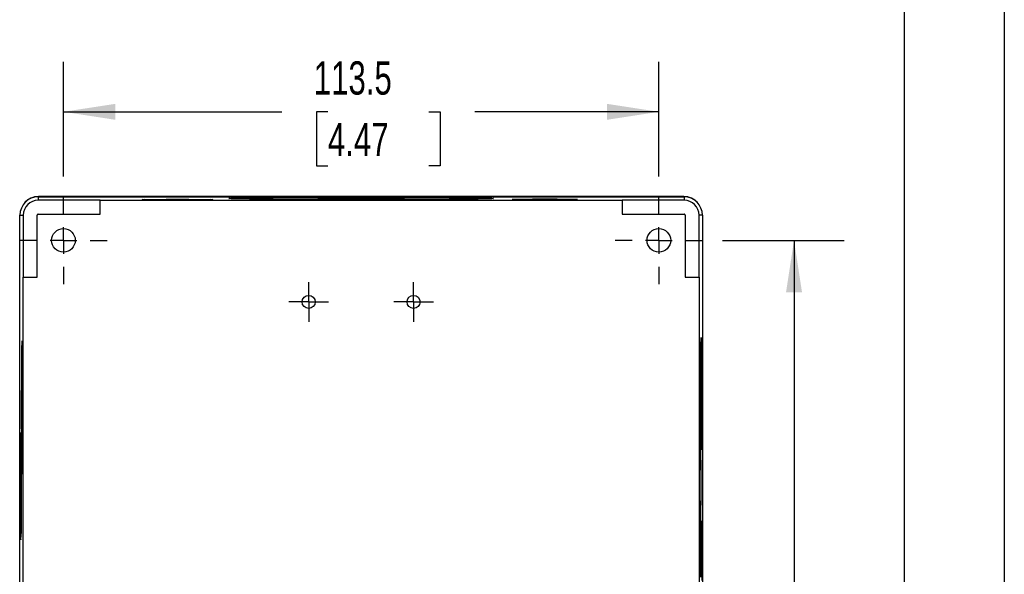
# Model space of a CAD drawing. Header units: millimetres. Extents: x 0 to 838, y 0 to 648.
# Tile 5 of 6: x 651 to 838, y 311 to 417. Entities that reach past the tile are written whole.
import ezdxf

# ---------------------------------------------------------------- set-up
doc = ezdxf.new("R2010")
doc.units = ezdxf.units.MM
doc.header["$LTSCALE"] = 3
doc.layers.add('DIMENSIONS', color=140, linetype='Continuous', lineweight=25)
doc.layers.add('TEXT', color=140, linetype='Continuous', lineweight=25)
doc.styles.add('SLDTEXTSTYLE0', font='TXT', dxfattribs={"width": 0.7})
doc.dimstyles.new('SLDDIMSTYLE0', dxfattribs={"dimtxt": 6.474023, "dimasz": 9.906, "dimexe": 0, "dimexo": 0.0625, "dimgap": 1.618506, "dimtad": 0, "dimtih": 1, "dimtoh": 1, "dimdec": 1, "dimrnd": 1e-09, "dimzin": 12, "dimdsep": 46, "dimtxsty": 'SLDTEXTSTYLE0', "dimsah": 1, "dimcen": 0.09, "dimadec": 0, "dimazin": 3, "dimtfac": 1, "dimtdec": 1, "dimtofl": 0, "dimtmove": 0, "dimatfit": 3, "dimfxl": 0, "dimfrac": 2, "dimtolj": 1, "dimtzin": 12, "dimarcsym": 0})

# ---------------------------------------------------------------- blocks, each defined once
blk = doc.blocks.new('_D_18')
at = {"layer": 'DIMENSIONS'}
for p, q in [((658.86, 386.7), (658.86, 408.59)), ((772.36, 386.7), (772.36, 408.59)), ((658.86, 399.07), (700.5, 399.07)), ((709.27, 399.07), (707.1, 399.07)), ((707.1, 399.07), (707.1, 388.78)), ((728.51, 399.07), (730.68, 399.07)), ((730.68, 399.07), (730.68, 388.78)), ((772.36, 399.07), (737.28, 399.07)), ((707.1, 388.78), (709.27, 388.78)), ((730.68, 388.78), (728.51, 388.78))]:
    blk.add_line(p, q, dxfattribs=at)
for points in [[(658.86, 399.07), (668.77, 397.54), (668.77, 400.59)], [(772.36, 399.07), (762.45, 400.59), (762.45, 397.54)]]:
    blk.add_solid(points, dxfattribs=at)
at = {"layer": 'DIMENSIONS', "char_height": 6.35, "attachment_point": 1, "style": 'SLDTEXTSTYLE0'}
for s, insert in [('113.5', (706.58, 408.7)), ('4.47', (709.27, 396.96))]:
    blk.add_mtext(s, dxfattribs=dict(at, insert=insert))
blk = doc.blocks.new('_D_19')
at = {"layer": 'DIMENSIONS'}
for p, q in [((784.51, 374.55), (807.65, 374.55)), ((798.12, 374.55), (798.12, 306.98)), ((788.5, 295.24), (786.33, 295.24)), ((786.33, 295.24), (786.33, 284.95)), ((807.74, 295.24), (809.92, 295.24)), ((809.92, 295.24), (809.92, 284.95)), ((786.33, 284.95), (788.5, 284.95)), ((798.12, 211.05), (798.12, 283.5)), ((809.92, 284.95), (807.74, 284.95)), ((784.51, 211.05), (807.65, 211.05))]:
    blk.add_line(p, q, dxfattribs=at)
for points in [[(798.12, 374.55), (796.6, 364.64), (799.65, 364.64)], [(798.12, 211.05), (799.65, 220.95), (796.6, 220.95)]]:
    blk.add_solid(points, dxfattribs=at)
at = {"layer": 'DIMENSIONS', "char_height": 6.35, "attachment_point": 1, "style": 'SLDTEXTSTYLE0'}
for s, insert in [('163.5', (785.81, 304.88)), ('6.44', (788.5, 293.14))]:
    blk.add_mtext(s, dxfattribs=dict(at, insert=insert))
blk = doc.blocks.new('SW_CENTERMARKSYMBOL_26')
at = {"layer": 'DIMENSIONS', "color": 0}
for p, q in [((0, 5.08), (0, 8.34)), ((0, 0), (0, 2.54)), ((-5.08, 0), (-8.34, 0)), ((0, 0), (-2.54, 0)), ((0, 0), (0, -2.54)), ((0, 0), (2.54, 0)), ((5.08, 0), (8.34, 0)), ((0, -5.08), (0, -8.34))]:
    blk.add_line(p, q, dxfattribs=at)
blk = doc.blocks.new('SW_CENTERMARKSYMBOL_27')
at = {"layer": 'DIMENSIONS', "color": 0}
for p, q in [((0, 5.08), (0, 8.34)), ((0, 0), (0, 2.54)), ((-5.08, 0), (-8.34, 0)), ((0, 0), (-2.54, 0)), ((0, 0), (0, -2.54)), ((0, 0), (2.54, 0)), ((5.08, 0), (8.34, 0)), ((0, -5.08), (0, -8.34))]:
    blk.add_line(p, q, dxfattribs=at)
blk = doc.blocks.new('SW_CENTERMARKSYMBOL_30')
at = {"layer": 'DIMENSIONS', "color": 0}
for p, q in [((0, 2.54), (0, 3.79)), ((0, 0), (0, 2.54)), ((-2.54, 0), (-3.79, 0)), ((0, 0), (-2.54, 0)), ((0, 0), (0, -2.54)), ((0, 0), (2.54, 0)), ((2.54, 0), (3.79, 0)), ((0, -2.54), (0, -3.79))]:
    blk.add_line(p, q, dxfattribs=at)
blk = doc.blocks.new('SW_CENTERMARKSYMBOL_36')
at = {"layer": 'DIMENSIONS', "color": 0}
for p, q in [((0, 2.54), (0, 3.79)), ((0, 0), (0, 2.54)), ((-2.54, 0), (-3.79, 0)), ((0, 0), (-2.54, 0)), ((0, 0), (0, -2.54)), ((0, 0), (2.54, 0)), ((2.54, 0), (3.79, 0)), ((0, -2.54), (0, -3.79))]:
    blk.add_line(p, q, dxfattribs=at)

msp = doc.modelspace()

# ---------------------------------------------------------------- linework, layer by layer
at = {"color": 7, "linetype": 'Continuous'}
msp.add_line((838.21, 647.71), (838.21, 0.01), dxfattribs=at)
for p, q in [((777.11, 382.9), (654.11, 382.9)), ((654.06, 382.84), (654.06, 382.2)), ((654.06, 382.84), (777.16, 382.84)), ((665.86, 382.2), (654.06, 382.2)), ((665.86, 379.55), (665.86, 382.2)), ((665.86, 382.2), (765.36, 382.2)), ((674.36, 382.32), (674.36, 382.3)), ((686.86, 382.3), (686.86, 382.32)), ((690.86, 382.54), (690.86, 382.49)), ((707.86, 382.54), (707.86, 382.51)), ((723.36, 382.51), (723.36, 382.54)), ((740.36, 382.49), (740.36, 382.54)), ((744.86, 382.32), (744.86, 382.3)), ((756.36, 382.3), (756.36, 382.32)), ((765.36, 382.2), (765.36, 379.55)), ((777.16, 382.2), (765.36, 382.2)), ((777.16, 382.84), (777.16, 382.2)), ((650.56, 379.35), (651.21, 379.35)), ((650.56, 206.25), (650.56, 379.35)), ((651.21, 379.35), (651.21, 367.55)), ((653.86, 367.55), (653.86, 379.35)), ((654.06, 379.55), (665.86, 379.55)), ((765.36, 379.55), (777.16, 379.55)), ((777.36, 379.35), (777.36, 367.55)), ((780.01, 367.55), (780.01, 379.35)), ((780.66, 379.35), (780.01, 379.35)), ((780.66, 379.35), (780.66, 206.25)), ((651.21, 367.55), (653.86, 367.55)), ((651.21, 218.05), (651.21, 367.55)), ((777.36, 367.55), (780.01, 367.55)), ((780.01, 367.55), (780.01, 218.05)), ((651.03, 354.92), (651, 354.92)), ((780.43, 355.55), (780.4, 355.55)), ((651.03, 350.42), (651, 350.42)), ((780.22, 340.05), (780.19, 340.05)), ((650.77, 337.42), (650.74, 337.42)), ((651, 334.92), (651.03, 334.92)), ((780.4, 335.05), (780.43, 335.05)), ((651, 330.42), (651.03, 330.42)), ((780.43, 320.55), (780.4, 320.55)), ((650.74, 317.92), (650.77, 317.92)), ((780.19, 315.55), (780.22, 315.55))]:
    msp.add_line(p, q)
at = {"flags": 128}
for points in [[(680.61, 382.38), (681.69, 382.38), (682.75, 382.38), (683.75, 382.37), (684.67, 382.37), (685.48, 382.36), (686.17, 382.35), (686.71, 382.35), (687.09, 382.34), (687.31, 382.33), (687.36, 382.32), (687.22, 382.31), (686.92, 382.3), (686.46, 382.29), (685.84, 382.28), (685.09, 382.28), (684.22, 382.27), (683.26, 382.27), (682.23, 382.26), (681.15, 382.26), (680.07, 382.26), (679, 382.26), (677.96, 382.27), (677, 382.27), (676.13, 382.28), (675.38, 382.28), (674.76, 382.29), (674.3, 382.3), (674, 382.31), (673.87, 382.32), (673.91, 382.33), (674.13, 382.34), (674.51, 382.35), (675.06, 382.35), (675.74, 382.36), (676.56, 382.37), (677.47, 382.37), (678.47, 382.38), (679.53, 382.38), (680.61, 382.38)], [(680.61, 382.37), (681.64, 382.37), (682.64, 382.37), (683.59, 382.37), (684.45, 382.36), (685.21, 382.36), (685.84, 382.35), (686.33, 382.34), (686.67, 382.33), (686.84, 382.32), (686.84, 382.32), (686.67, 382.31), (686.33, 382.3), (685.84, 382.29), (685.21, 382.28), (684.45, 382.28), (683.59, 382.27), (682.64, 382.27), (681.64, 382.27), (680.61, 382.27), (679.58, 382.27), (678.58, 382.27), (677.64, 382.27), (676.77, 382.28), (676.01, 382.28), (675.38, 382.29), (674.89, 382.3), (674.55, 382.31), (674.38, 382.32), (674.38, 382.32), (674.55, 382.33), (674.89, 382.34), (675.38, 382.35), (676.01, 382.36), (676.77, 382.36), (677.64, 382.37), (678.58, 382.37), (679.58, 382.37), (680.61, 382.37)], [(691.03, 382.49), (690.64, 382.51), (690.42, 382.52), (690.36, 382.54), (690.48, 382.56), (690.77, 382.58), (691.22, 382.6), (691.84, 382.61), (692.61, 382.63), (693.54, 382.65), (694.62, 382.66), (695.85, 382.68), (697.2, 382.69), (698.68, 382.7), (700.27, 382.71), (701.97, 382.72), (703.76, 382.73), (705.63, 382.74), (707.56, 382.75), (709.55, 382.75), (711.58, 382.76), (713.64, 382.76), (715.71, 382.76), (717.78, 382.76), (719.83, 382.76), (721.86, 382.75), (723.84, 382.75), (725.77, 382.74), (727.63, 382.73), (729.41, 382.72), (731.1, 382.71), (732.68, 382.7), (734.15, 382.69), (735.49, 382.67), (736.7, 382.66), (737.77, 382.64), (738.69, 382.63), (739.45, 382.61), (740.05, 382.59), (740.49, 382.58), (740.76, 382.56), (740.86, 382.54), (740.79, 382.52), (740.55, 382.5)], [(715.61, 382.75), (717.65, 382.75), (719.68, 382.75), (721.69, 382.75), (723.65, 382.74), (725.55, 382.74), (727.39, 382.73), (729.15, 382.72), (730.81, 382.71), (732.37, 382.7), (733.82, 382.68), (735.14, 382.67), (736.33, 382.66), (737.38, 382.64), (738.28, 382.63), (739.02, 382.61), (739.6, 382.59), (740.02, 382.57), (740.28, 382.56), (740.36, 382.54), (740.28, 382.52), (740.02, 382.5), (739.6, 382.49), (739.02, 382.47), (738.28, 382.45), (737.38, 382.44), (736.33, 382.42), (735.14, 382.41), (733.82, 382.39), (732.37, 382.38), (730.81, 382.37), (729.15, 382.36), (727.39, 382.35), (725.55, 382.34), (723.65, 382.33), (721.69, 382.33), (719.68, 382.33), (717.65, 382.32), (715.61, 382.32), (713.57, 382.32), (711.54, 382.33), (709.53, 382.33), (707.57, 382.33), (705.67, 382.34), (703.83, 382.35), (702.07, 382.36), (700.41, 382.37), (698.85, 382.38), (697.4, 382.39), (696.08, 382.41), (694.89, 382.42), (693.84, 382.44), (692.95, 382.45), (692.2, 382.47), (691.62, 382.49), (691.2, 382.5), (690.95, 382.52), (690.86, 382.54), (690.95, 382.56), (691.2, 382.57), (691.62, 382.59), (692.2, 382.61), (692.95, 382.63), (693.84, 382.64), (694.89, 382.66), (696.08, 382.67), (697.4, 382.68), (698.85, 382.7), (700.41, 382.71), (702.07, 382.72), (703.83, 382.73), (705.67, 382.74), (707.57, 382.74), (709.53, 382.75), (711.54, 382.75), (713.57, 382.75), (715.61, 382.75)], [(715.61, 382.32), (713.5, 382.32), (711.4, 382.32), (709.33, 382.33), (707.31, 382.33), (705.35, 382.34), (703.45, 382.35), (701.65, 382.35), (699.93, 382.37), (698.33, 382.38), (696.85, 382.39), (695.51, 382.41), (694.3, 382.42), (693.24, 382.44), (692.34, 382.45), (691.6, 382.47), (691.03, 382.49)], [(707.38, 382.53), (707.38, 382.54), (707.56, 382.55), (707.92, 382.56), (708.44, 382.57), (709.12, 382.58), (709.95, 382.59), (710.89, 382.6), (711.94, 382.6), (713.07, 382.61), (714.26, 382.61), (715.47, 382.61), (716.69, 382.61), (717.89, 382.61), (719.03, 382.6), (720.1, 382.6), (721.07, 382.59), (721.93, 382.58), (722.64, 382.58), (723.2, 382.57), (723.59, 382.56), (723.81, 382.55), (723.85, 382.54)], [(715.61, 382.61), (716.77, 382.61), (717.89, 382.6), (718.97, 382.6), (719.98, 382.59), (720.88, 382.59), (721.67, 382.58), (722.32, 382.57), (722.82, 382.56), (723.17, 382.55), (723.34, 382.54), (723.34, 382.53), (723.17, 382.52), (722.82, 382.51), (722.32, 382.5), (721.67, 382.5), (720.88, 382.49), (719.98, 382.48), (718.97, 382.48), (717.89, 382.47), (716.77, 382.47), (715.61, 382.47), (714.46, 382.47), (713.33, 382.47), (712.25, 382.48), (711.24, 382.48), (710.34, 382.49), (709.55, 382.5), (708.9, 382.5), (708.4, 382.51), (708.06, 382.52), (707.88, 382.53), (707.88, 382.54), (708.06, 382.55), (708.4, 382.56), (708.9, 382.57), (709.55, 382.58), (710.34, 382.59), (711.24, 382.59), (712.25, 382.6), (713.33, 382.6), (714.46, 382.61), (715.61, 382.61)], [(740.55, 382.5), (740.14, 382.49), (739.55, 382.47), (738.8, 382.45), (737.9, 382.43), (736.83, 382.42), (735.62, 382.4), (734.27, 382.39), (732.8, 382.38), (731.2, 382.37), (729.5, 382.35), (727.7, 382.35), (725.81, 382.34), (723.86, 382.33), (721.85, 382.33), (719.79, 382.32), (717.71, 382.32), (715.61, 382.32)], [(750.61, 382.37), (751.61, 382.37), (752.58, 382.37), (753.49, 382.36), (754.31, 382.36), (755.02, 382.35), (755.59, 382.35), (756.01, 382.34), (756.27, 382.33), (756.36, 382.32), (756.27, 382.31), (756.01, 382.3), (755.59, 382.3), (755.02, 382.29), (754.31, 382.28), (753.49, 382.28), (752.58, 382.27), (751.61, 382.27), (750.61, 382.27), (749.61, 382.27), (748.64, 382.27), (747.74, 382.28), (746.91, 382.28), (746.21, 382.29), (745.63, 382.3), (745.21, 382.3), (744.95, 382.31), (744.86, 382.32), (744.95, 382.33), (745.21, 382.34), (745.63, 382.35), (746.21, 382.35), (746.91, 382.36), (747.74, 382.36), (748.64, 382.37), (749.61, 382.37), (750.61, 382.37)], [(651.01, 330.01), (651, 329.92), (650.99, 330), (650.98, 330.27), (650.96, 330.7), (650.95, 331.3), (650.94, 332.07), (650.93, 332.98), (650.92, 334.02), (650.91, 335.19), (650.9, 336.46), (650.9, 337.81), (650.89, 339.24), (650.89, 340.71), (650.89, 342.21), (650.89, 343.72), (650.89, 345.21), (650.9, 346.67), (650.9, 348.07), (650.91, 349.39), (650.91, 350.62), (650.92, 351.74), (650.93, 352.74), (650.94, 353.59), (650.96, 354.29), (650.97, 354.83), (650.98, 355.19), (650.99, 355.39), (651.01, 355.4)], [(650.89, 342.67), (650.9, 344.12), (650.9, 345.55), (650.9, 346.93), (650.91, 348.26), (650.91, 349.51), (650.92, 350.67), (650.93, 351.71), (650.94, 352.62), (650.95, 353.4), (650.96, 354.02), (650.97, 354.49), (650.99, 354.78), (651, 354.91), (651.01, 354.87), (651.02, 354.66), (651.04, 354.27), (651.05, 353.73), (651.06, 353.03), (651.07, 352.18), (651.08, 351.2), (651.09, 350.1), (651.09, 348.9), (651.1, 347.61), (651.1, 346.25), (651.11, 344.84), (651.11, 343.39), (651.11, 341.94), (651.11, 340.5), (651.1, 339.09), (651.1, 337.73), (651.09, 336.44), (651.09, 335.24), (651.08, 334.14), (651.07, 333.16), (651.06, 332.31), (651.05, 331.61), (651.04, 331.06), (651.02, 330.68), (651.01, 330.47), (651, 330.42), (650.99, 330.55), (650.97, 330.85), (650.96, 331.32), (650.95, 331.94), (650.94, 332.72), (650.93, 333.63), (650.92, 334.67), (650.91, 335.83), (650.91, 337.08), (650.9, 338.4), (650.9, 339.79), (650.9, 341.22), (650.89, 342.67)], [(780.34, 345.3), (780.34, 346.64), (780.34, 347.97), (780.34, 349.25), (780.35, 350.48), (780.35, 351.62), (780.36, 352.66), (780.37, 353.58), (780.38, 354.37), (780.39, 355.02), (780.4, 355.52), (780.41, 355.86), (780.42, 356.03), (780.44, 356.03), (780.45, 355.86), (780.46, 355.52), (780.47, 355.02), (780.48, 354.37), (780.49, 353.58), (780.5, 352.66), (780.51, 351.62), (780.51, 350.48), (780.52, 349.25), (780.52, 347.97), (780.52, 346.64), (780.52, 345.3), (780.52, 343.95), (780.52, 342.62), (780.52, 341.34), (780.51, 340.12), (780.51, 338.98), (780.5, 337.94), (780.49, 337.01), (780.48, 336.22), (780.47, 335.57), (780.46, 335.07), (780.45, 334.74), (780.44, 334.57), (780.42, 334.57), (780.41, 334.74), (780.4, 335.07), (780.39, 335.57), (780.38, 336.22), (780.37, 337.01), (780.36, 337.94), (780.35, 338.98), (780.35, 340.12), (780.34, 341.34), (780.34, 342.62), (780.34, 343.95), (780.34, 345.3)], [(780.34, 345.3), (780.34, 346.61), (780.34, 347.9), (780.35, 349.14), (780.35, 350.33), (780.36, 351.43), (780.37, 352.43), (780.37, 353.31), (780.38, 354.06), (780.39, 354.67), (780.4, 355.12), (780.42, 355.42), (780.43, 355.54), (780.44, 355.5), (780.45, 355.29), (780.46, 354.92), (780.47, 354.39), (780.48, 353.7), (780.49, 352.89), (780.5, 351.94), (780.5, 350.89), (780.51, 349.74), (780.51, 348.53), (780.52, 347.26), (780.52, 345.95), (780.52, 344.64), (780.52, 343.34), (780.51, 342.07), (780.51, 340.85), (780.5, 339.71), (780.5, 338.65), (780.49, 337.71), (780.48, 336.89), (780.47, 336.21), (780.46, 335.68), (780.45, 335.3), (780.44, 335.1), (780.43, 335.05), (780.42, 335.18), (780.4, 335.47), (780.39, 335.92), (780.38, 336.53), (780.37, 337.28), (780.37, 338.17), (780.36, 339.17), (780.35, 340.27), (780.35, 341.45), (780.34, 342.7), (780.34, 343.99), (780.34, 345.3)], [(651.01, 334.44), (651, 334.44), (650.99, 334.62), (650.98, 334.97), (650.97, 335.5), (650.96, 336.18), (650.95, 337), (650.94, 337.94), (650.94, 338.99), (650.93, 340.12), (650.93, 341.31), (650.93, 342.52), (650.93, 343.74), (650.93, 344.94), (650.94, 346.08), (650.94, 347.15), (650.95, 348.13), (650.95, 348.98), (650.96, 349.69), (650.97, 350.25), (650.98, 350.65), (650.99, 350.87), (651, 350.91)], [(650.93, 342.67), (650.93, 343.82), (650.94, 344.95), (650.94, 346.03), (650.95, 347.03), (650.95, 347.94), (650.96, 348.73), (650.97, 349.38), (650.98, 349.88), (650.99, 350.22), (651, 350.4), (651.01, 350.4), (651.02, 350.22), (651.03, 349.88), (651.03, 349.38), (651.04, 348.73), (651.05, 347.94), (651.06, 347.03), (651.06, 346.03), (651.07, 344.95), (651.07, 343.82), (651.07, 342.67), (651.07, 341.51), (651.07, 340.38), (651.06, 339.31), (651.06, 338.3), (651.05, 337.4), (651.04, 336.61), (651.03, 335.96), (651.03, 335.45), (651.02, 335.11), (651.01, 334.94), (651, 334.94), (650.99, 335.11), (650.98, 335.45), (650.97, 335.96), (650.96, 336.61), (650.95, 337.4), (650.95, 338.3), (650.94, 339.31), (650.94, 340.38), (650.93, 341.51), (650.93, 342.67)], [(780.21, 315.08), (780.2, 315.27), (780.19, 315.63), (780.17, 316.15), (780.16, 316.83), (780.15, 317.66), (780.14, 318.63), (780.13, 319.72), (780.13, 320.92), (780.12, 322.21), (780.12, 323.58), (780.11, 325.01), (780.11, 326.47), (780.11, 327.96), (780.11, 329.44), (780.11, 330.89), (780.12, 332.31), (780.12, 333.66), (780.13, 334.94), (780.14, 336.12), (780.14, 337.18), (780.15, 338.12), (780.17, 338.92), (780.18, 339.57), (780.19, 340.06), (780.2, 340.38), (780.22, 340.53)], [(780.11, 327.8), (780.11, 329.25), (780.12, 330.67), (780.12, 332.06), (780.12, 333.39), (780.13, 334.64), (780.14, 335.79), (780.15, 336.84), (780.16, 337.75), (780.17, 338.53), (780.18, 339.15), (780.19, 339.61), (780.2, 339.91), (780.22, 340.04), (780.23, 340), (780.24, 339.78), (780.25, 339.4), (780.27, 338.86), (780.28, 338.16), (780.29, 337.31), (780.3, 336.33), (780.3, 335.23), (780.31, 334.03), (780.32, 332.74), (780.32, 331.38), (780.33, 329.96), (780.33, 328.52), (780.33, 327.07), (780.33, 325.63), (780.32, 324.22), (780.32, 322.86), (780.31, 321.57), (780.3, 320.36), (780.3, 319.26), (780.29, 318.29), (780.28, 317.44), (780.27, 316.74), (780.25, 316.19), (780.24, 315.81), (780.23, 315.6), (780.22, 315.55), (780.2, 315.68), (780.19, 315.98), (780.18, 316.45), (780.17, 317.07), (780.16, 317.84), (780.15, 318.76), (780.14, 319.8), (780.13, 320.95), (780.12, 322.2), (780.12, 323.53), (780.12, 324.92), (780.11, 326.35), (780.11, 327.8)], [(780.22, 340.53), (780.23, 340.51), (780.24, 340.32), (780.25, 339.96), (780.27, 339.44), (780.28, 338.75), (780.29, 337.92), (780.3, 336.96), (780.31, 335.87), (780.31, 334.67), (780.32, 333.37), (780.33, 332.01), (780.33, 330.58), (780.33, 329.12), (780.33, 327.64), (780.33, 326.16), (780.33, 324.71), (780.32, 323.29), (780.32, 321.94), (780.31, 320.67), (780.3, 319.49), (780.3, 318.42), (780.29, 317.48), (780.27, 316.68), (780.26, 316.03), (780.25, 315.54), (780.24, 315.22), (780.23, 315.06), (780.21, 315.08)], [(650.75, 317.47), (650.74, 317.42), (650.73, 317.55), (650.71, 317.85), (650.7, 318.33), (650.69, 318.96), (650.68, 319.74), (650.67, 320.67), (650.67, 321.71), (650.66, 322.85), (650.66, 324.08), (650.65, 325.37), (650.65, 326.7), (650.65, 328.05), (650.65, 329.39), (650.65, 330.7), (650.66, 331.96), (650.66, 333.14), (650.67, 334.23), (650.68, 335.21), (650.69, 336.05), (650.7, 336.76), (650.71, 337.3), (650.72, 337.68), (650.73, 337.88), (650.74, 337.91)], [(650.65, 327.67), (650.66, 328.97), (650.66, 330.24), (650.66, 331.48), (650.67, 332.64), (650.67, 333.71), (650.68, 334.68), (650.69, 335.52), (650.7, 336.22), (650.71, 336.77), (650.72, 337.15), (650.73, 337.37), (650.74, 337.41), (650.75, 337.28), (650.76, 336.98), (650.78, 336.51), (650.79, 335.89), (650.79, 335.11), (650.8, 334.21), (650.81, 333.19), (650.82, 332.07), (650.82, 330.87), (650.82, 329.61), (650.82, 328.32), (650.82, 327.02), (650.82, 325.73), (650.82, 324.47), (650.82, 323.27), (650.81, 322.15), (650.8, 321.13), (650.79, 320.22), (650.79, 319.45), (650.78, 318.82), (650.76, 318.36), (650.75, 318.05), (650.74, 317.92), (650.73, 317.97), (650.72, 318.18), (650.71, 318.57), (650.7, 319.12), (650.69, 319.82), (650.68, 320.66), (650.67, 321.63), (650.67, 322.7), (650.66, 323.86), (650.66, 325.09), (650.66, 326.37), (650.65, 327.67)], [(780.34, 310.3), (780.34, 311.64), (780.34, 312.97), (780.34, 314.25), (780.35, 315.48), (780.35, 316.62), (780.36, 317.66), (780.37, 318.58), (780.38, 319.37), (780.39, 320.02), (780.4, 320.52), (780.41, 320.86), (780.42, 321.03), (780.44, 321.03), (780.45, 320.86), (780.46, 320.52), (780.47, 320.02), (780.48, 319.37), (780.49, 318.58), (780.5, 317.66), (780.51, 316.62), (780.51, 315.48), (780.52, 314.25), (780.52, 312.97), (780.52, 311.64), (780.52, 310.3)], [(780.34, 310.3), (780.34, 311.61), (780.34, 312.9), (780.35, 314.14), (780.35, 315.33), (780.36, 316.43), (780.37, 317.43), (780.37, 318.31), (780.38, 319.06), (780.39, 319.67), (780.4, 320.12), (780.42, 320.42), (780.43, 320.54), (780.44, 320.5), (780.45, 320.29), (780.46, 319.92), (780.47, 319.39), (780.48, 318.7), (780.49, 317.89), (780.5, 316.94), (780.5, 315.89), (780.51, 314.74), (780.51, 313.53), (780.52, 312.26), (780.52, 310.95), (780.52, 309.64)]]:
    msp.add_lwpolyline(points, dxfattribs=at)
for centre, radius in [((658.86, 374.55), 2.25), ((772.36, 374.55), 2.25), ((705.61, 362.8), 1.25), ((725.61, 362.8), 1.25)]:
    msp.add_circle(centre, radius)
for centre, radius, start, end in [((654.11, 379.4), 3.5, 90, 138.9949), ((777.11, 379.4), 3.5, 41.0051, 90), ((654.06, 379.35), 3.5, 90, 180), ((654.06, 379.35), 2.85, 90, 180), ((713.75, 660.69), 278.23, 268.6889, 270.3832), ((717.56, 642), 259.54, 269.5696, 271.3894), ((750.65, 123.08), 259.31, 88.6276, 91.3864), ((749.12, 580.17), 197.91, 268.6268, 270.4329), ((752.04, 582.77), 200.51, 269.591, 271.376), ((777.16, 379.35), 3.5, 0, 90), ((777.16, 379.35), 2.85, 0, 90), ((654.06, 379.35), 0.198, 90.0003, 180.0008), ((777.16, 379.35), 0.198, 0, 90.0003), ((233.12, 345.56), 418, 359.6032, 1.3489), ((392.3, 344.62), 258.78, 359.5675, 1.3928), ((178.72, 339.99), 472.4, 358.7894, 0.3247), ((372.28, 340.81), 278.79, 358.6912, 0.3819), ((298.01, 329.85), 352.82, 359.6464, 1.3093), ((312.3, 325.24), 338.54, 358.6859, 0.4117)]:
    msp.add_arc(centre, radius, start, end)
at = {"layer": 'TEXT'}
msp.add_line((819.15, 628.65), (819.15, 19.05), dxfattribs=at)

# ---------------------------------------------------------------- block references
at = {"layer": 'DIMENSIONS'}
for name, p in [('SW_CENTERMARKSYMBOL_27', (658.86, 374.55)), ('SW_CENTERMARKSYMBOL_26', (772.36, 374.55)), ('SW_CENTERMARKSYMBOL_30', (705.61, 362.8)), ('SW_CENTERMARKSYMBOL_36', (725.61, 362.8))]:
    msp.add_blockref(name, p, dxfattribs=at)

# ---------------------------------------------------------------- dimensions: what is measured, and where the dimension line sits
dim = msp.add_linear_dim(base=(772.36, 399.07), p1=(658.86, 382.89), p2=(772.36, 382.89), dimstyle='SLDDIMSTYLE0', dxfattribs=at)
dim.commit()
dim.dimension.update_dxf_attribs({"geometry": '_D_18', "text_midpoint": (718.89, 399.07), "dimtype": 160})
dim = msp.add_linear_dim(base=(798.12, 211.05), p1=(780.7, 374.55), p2=(780.7, 211.05), angle=90, dimstyle='SLDDIMSTYLE0', dxfattribs=at)
dim.commit()
dim.dimension.update_dxf_attribs({"geometry": '_D_19', "text_midpoint": (798.12, 295.24), "dimtype": 160})

doc.saveas('drawing.dxf')
